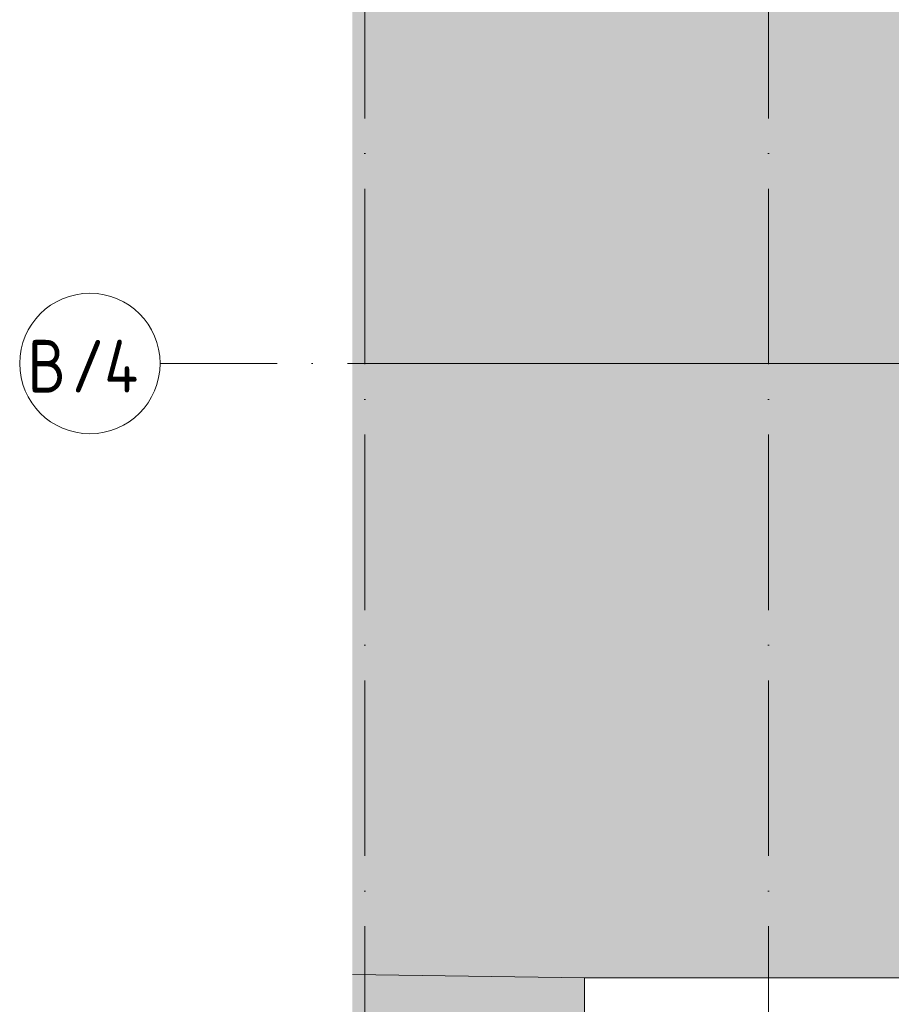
# Model space of a CAD drawing. Header units: millimetres. Extents: x 56389 to 130899, y 36187 to 101460.
# Tile 24 of 134: x 56389 to 61356, y 43460 to 49068. Entities that reach past the tile are written whole.
import ezdxf

# ---------------------------------------------------------------- set-up
doc = ezdxf.new("R2010")
doc.units = ezdxf.units.MM
doc.linetypes.add('4_ Штрихпунктир_ 10 х 2 мм', pattern=[1400, 1000, -200, 0, -200])
for name, color, linetype, lineweight in [('Внутренние кромки', 7, 'Continuous', 18), ('Оси', 7, 'Continuous', 9), ('Перекрытия', 7, 'Continuous', 9), ('Штриховка поверхностей', 7, 'Continuous', 9)]:
    doc.layers.add(name, color=color, linetype=linetype, lineweight=lineweight)
doc.styles.add('GOST Common_2', font='GOST_Common.ttf', dxfattribs={"width": 0.9, "height": 2.5})

# ---------------------------------------------------------------- blocks, each defined once
blk = doc.blocks.new('Наметкина 10_ТД_АРФ_К4_R21_rvt-1-ВКК_01_К4_З_ЭОМ_кабель_')
at = {"layer": 'Штриховка поверхностей', "lineweight": 5, "true_color": 0xfafafa}
h = blk.add_hatch(color=7, dxfattribs=at)
h.paths.add_polyline_path([(109219.2, 8000), (109340, 8000), (109340, 10050), (107390, 10050.6), (107390, 10670), (105898.4, 10670), (105898.4, 8000)])
h.paths.add_polyline_path([(109375, 8000), (109375, 10085), (107425, 10085), (107425, 10670), (107420, 10670), (107420, 10080), (109340, 10080), (109340.6, 10050), (109370, 10050), (109370, 8000)])
h.paths.add_polyline_path([(110120, 8250), (110970, 8250), (110970, 10670), (110120, 10670), (110120, 10630.1), (109970, 10630.1), (109970, 10620), (110116, 10620), (110116, 8290), (109998, 8290), (109997, 8304), (109970, 8303.8), (109970, 8280), (110120, 8280)])
h = blk.add_hatch(color=7, dxfattribs=at)
h.paths.add_polyline_path([(107220, 4500.2), (110970, 4500.2), (110970, 7070), (109340, 7070.6), (109340, 8000), (105898.4, 8000), (105898.4, 4520.5)])
h.paths.add_polyline_path([(109370, 7100), (110970, 7100), (110970, 7105), (109375, 7105), (109375, 8000), (109370, 8000), (109370, 7105)])
blk.add_hatch(color=7, dxfattribs=at).paths.add_polyline_path([(107220, 1700), (107220, 4500.2), (105898.4, 4520.5), (105898.4, 1703.4)])
at = {"layer": 'Внутренние кромки', "color": 254, "true_color": 0xcccccc}
for p, q in [((109340.3, 8000), (105898.4, 8000)), ((105898.4, 4520.5), (107220, 4500.2))]:
    blk.add_line(p, q, dxfattribs=at)
at = {"layer": 'Перекрытия', "color": 254, "true_color": 0xcccccc}
for p, q in [((110970, 4500.2), (107220, 4500.2)), ((107220, 4500.2), (107220, 1700))]:
    blk.add_line(p, q, dxfattribs=at)
blk = doc.blocks.new('Ось сетки - 8_0 мм-30678626-ВКК_01_К4_З_ЭОМ_кабель_')
at = {"layer": 'Оси', "color": 253, "true_color": 0xaaaaaa}
blk.add_circle((0, 0), 4, dxfattribs=at)

msp = doc.modelspace()

# ---------------------------------------------------------------- linework, layer by layer
at = {"layer": 'Оси', "color": 253, "linetype": '4_ Штрихпунктир_ 10 х 2 мм', "true_color": 0xaaaaaa}
for p, q in [((58356.7, 37304.2), (58356.7, 100162.6)), ((60656.7, 37304.2), (60656.7, 100162.6)), ((84458.3, 47109.6), (57189, 47109.6))]:
    msp.add_line(p, q, dxfattribs=at)

# ---------------------------------------------------------------- block references
at = {"lineweight": 5}
msp.add_blockref('Наметкина 10_ТД_АРФ_К4_R21_rvt-1-ВКК_01_К4_З_ЭОМ_кабель_', (-47613.3, 39109.6), dxfattribs=at)
at = {"layer": 'Оси', "color": 253, "true_color": 0xaaaaaa, "xscale": 99.99999999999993, "yscale": 99.99999999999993, "zscale": 99.99999999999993, "rotation": 89.99999999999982}
msp.add_blockref('Ось сетки - 8_0 мм-30678626-ВКК_01_К4_З_ЭОМ_кабель_', (56789, 47109.6), dxfattribs=at)

# ---------------------------------------------------------------- texts
at = {"layer": 'Оси', "color": 253, "true_color": 0xaaaaaa, "char_height": 300, "attachment_point": 1, "style": 'GOST Common_2'}
for s, insert, width in [('\\fGOST Common|b0|i0|c204|p34|;В', (56434, 47244.1), 304.641), ('/4', (56685.4, 47244.1), 553.164)]:
    msp.add_mtext(s, dxfattribs=dict(at, insert=insert, width=width))

doc.saveas('drawing.dxf')
